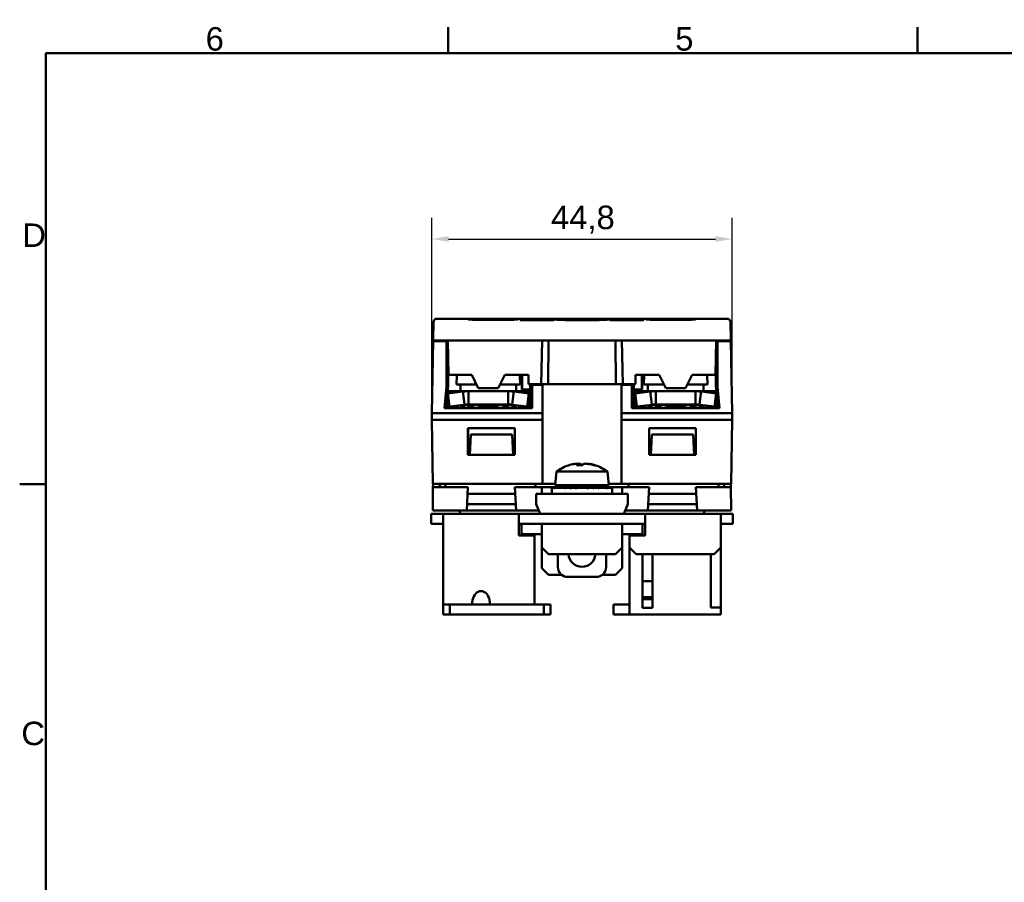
# Model space of a CAD drawing. Header units: millimetres. Extents: x 0 to 420, y 0 to 297.
# Tile 8 of 14: x 6 to 153, y 163 to 292. Entities that reach past the tile are written whole.
import ezdxf

# ---------------------------------------------------------------- set-up
doc = ezdxf.new("R2010")
doc.units = ezdxf.units.MM
for name, color, linetype, lineweight in [('Arêtes visibles(celduc)', 7, 'Continuous', 50), ('Cadre_0', 7, 'Continuous', 50), ('Cadre_2', 7, 'Continuous', 50), ('Cotes(celduc)', 7, 'Continuous', 25)]:
    doc.layers.add(name, color=color, linetype=linetype, lineweight=lineweight)
doc.styles.add('Cadre_1', font='arial.ttf')
doc.styles.add('Courant-CELDUC', font='arial.ttf')
doc.dimstyles.new('Celduc', dxfattribs={"dimtxt": 3.5, "dimasz": 2.5, "dimexe": 3.175, "dimexo": 0, "dimgap": 0.762, "dimtad": 1, "dimrnd": 1e-08, "dimtxsty": 'Courant-CELDUC', "dimcen": 0.09, "dimdle": 10, "dimclrd": 7, "dimclre": 7, "dimclrt": 7, "dimazin": 2, "dimtfac": 0.714286, "dimtdec": 3, "dimtmove": 0, "dimatfit": 3, "dimfxl": 1, "dimtolj": 1, "dimlwd": 25, "dimlwe": 25, "dimarcsym": 0})

# ---------------------------------------------------------------- blocks, each defined once
blk = doc.blocks.new('Cadres Cadre par défaut')
at = {"layer": 'Cadre_0'}
for p, q in [((70, 287), (70, 290.9)), ((140, 287), (140, 290.9)), ((10, 222.75), (6.1, 222.75))]:
    blk.add_line(p, q, dxfattribs=at)
at = {"layer": 'Cadre_0', "flags": 128}
blk.add_lwpolyline([(10, 10), (10, 287), (410, 287), (410, 10), (10, 10)], dxfattribs=at)
at = {"layer": 'Cadre_2', "char_height": 3.5, "attachment_point": 7, "style": 'Cadre_1'}
for s, insert in [('6', (33.83, 287.34)), ('5', (103.85, 287.34)), ('D', (6.48, 258.13)), ('C', (6.34, 183.82))]:
    blk.add_mtext(s, dxfattribs=dict(at, insert=insert))
blk = doc.blocks.new('*D4')
at = {"layer": 'Cotes(celduc)', "color": 7, "linetype": 'Continuous', "lineweight": 25, "transparency": 16777216}
for p, q in [((67.55, 232.34), (67.55, 262.49)), ((112.35, 232.34), (112.35, 262.49)), ((70.05, 259.31), (109.85, 259.31))]:
    blk.add_line(p, q, dxfattribs=at)
at = {"layer": 'Cotes(celduc)', "color": 7, "linetype": 'Continuous', "transparency": 16777216}
for points in [[(70.05, 259.73), (70.05, 258.9), (67.55, 259.31)], [(109.85, 259.73), (109.85, 258.9), (112.35, 259.31)]]:
    blk.add_solid(points, dxfattribs=at)
at = {"layer": 'Defpoints', "color": 0, "linetype": 'Continuous', "transparency": 16777216}
for p in [(112.35, 259.31), (67.55, 232.34), (112.35, 232.34)]:
    blk.add_point(p, dxfattribs=at)
at = {"layer": 'Cotes(celduc)', "color": 7, "linetype": 'Continuous', "lineweight": 25, "transparency": 16777216, "insert": (85.33, 264.28), "char_height": 3.5, "attachment_point": 1, "style": 'Courant-CELDUC'}
blk.add_mtext('\\A1;44,8', dxfattribs=at)

msp = doc.modelspace()

# ---------------------------------------------------------------- linework, layer by layer
at = {"layer": 'Arêtes visibles(celduc)'}
for p, q in [((67.798, 246.941), (67.754, 244.433)), ((111.61, 247.432), (68.298, 247.432)), ((81.704, 247.317), (81.704, 247.413)), ((82.278, 247.261), (84.278, 247.261)), ((84.278, 247.208), (82.278, 247.208)), ((82.704, 247.43), (97.204, 247.43)), ((86.308, 247.299), (82.704, 247.299)), ((86.309, 247.269), (86.308, 247.299)), ((92.089, 247.23), (87.818, 247.23)), ((93.6, 247.299), (93.599, 247.269)), ((97.204, 247.299), (93.6, 247.299)), ((95.63, 247.261), (97.63, 247.261)), ((97.63, 247.208), (95.63, 247.208)), ((98.204, 247.413), (98.204, 247.317)), ((112.154, 244.433), (112.11, 246.941)), ((67.571, 233.339), (67.759, 244.068)), ((67.754, 244.433), (67.754, 244.19)), ((67.759, 244.068), (67.761, 244.189)), ((67.759, 244.068), (69.741, 244.068)), ((68.254, 244.182), (69.954, 244.182)), ((69.741, 244.068), (69.855, 244.182)), ((69.741, 244.068), (69.741, 237.265)), ((69.954, 244.182), (70.043, 239.083)), ((69.954, 244.182), (84.001, 244.182)), ((83.873, 237.684), (84.001, 244.182)), ((84.001, 244.182), (95.907, 244.182)), ((84.954, 244.182), (84.924, 237.694)), ((94.954, 244.182), (94.984, 237.694)), ((95.907, 244.182), (109.954, 244.182)), ((95.907, 244.182), (96.035, 237.684)), ((109.954, 244.182), (109.865, 239.083)), ((109.954, 244.182), (111.654, 244.182)), ((110.053, 244.182), (110.166, 244.068)), ((110.166, 244.068), (112.149, 244.068)), ((110.166, 237.265), (110.166, 244.068)), ((112.147, 244.189), (112.149, 244.068)), ((112.149, 244.068), (112.336, 233.339)), ((112.154, 244.19), (112.154, 244.433)), ((70.011, 240.912), (70.01, 237.534)), ((109.898, 237.534), (109.897, 240.912)), ((70.043, 239.083), (73.519, 239.083)), ((71.281, 238.992), (71.234, 237.639)), ((73.519, 239.083), (74.494, 237.084)), ((77.473, 237.084), (78.449, 239.083)), ((78.449, 239.083), (81.959, 239.083)), ((80.687, 238.992), (80.734, 237.639)), ((81.003, 236.871), (81.004, 239.083)), ((81.02, 236.887), (81.02, 239.083)), ((81.959, 239.083), (81.984, 237.684)), ((97.924, 237.684), (97.948, 239.083)), ((97.948, 239.083), (101.459, 239.083)), ((98.888, 239.083), (98.888, 236.887)), ((98.904, 239.083), (98.904, 236.871)), ((99.221, 238.992), (99.174, 237.639)), ((101.459, 239.083), (102.434, 237.084)), ((105.413, 237.084), (106.389, 239.083)), ((106.389, 239.083), (109.865, 239.083)), ((108.627, 238.992), (108.674, 237.639)), ((69.466, 234.121), (69.741, 237.265)), ((70.01, 237.534), (69.734, 234.389)), ((69.741, 237.265), (70.01, 237.534)), ((69.965, 236.302), (69.948, 236.578)), ((72.198, 236.578), (69.965, 236.302)), ((70.084, 236.639), (73.045, 236.639)), ((71.234, 237.639), (74.224, 237.639)), ((71.834, 237.639), (71.834, 236.639)), ((72.336, 235.475), (72.198, 236.578)), ((73.045, 236.639), (73.045, 235.519)), ((78.923, 236.639), (73.045, 236.639)), ((74.494, 237.084), (77.473, 237.084)), ((77.744, 237.639), (80.734, 237.639)), ((78.923, 236.639), (81.884, 236.639)), ((78.923, 235.519), (78.923, 236.639)), ((79.769, 236.578), (79.632, 235.475)), ((82.003, 236.302), (79.769, 236.578)), ((80.134, 237.293), (80.134, 236.639)), ((81.02, 236.887), (81.003, 236.871)), ((82.233, 236.871), (81.003, 236.871)), ((82.217, 236.887), (81.02, 236.887)), ((81.984, 237.684), (83.873, 237.684)), ((82.02, 236.578), (82.003, 236.302)), ((82.217, 237.684), (82.217, 236.887)), ((82.233, 236.871), (82.217, 236.887)), ((82.234, 234.389), (82.233, 236.871)), ((82.458, 237.612), (82.457, 237.684)), ((82.501, 237.568), (82.458, 237.612)), ((82.458, 237.612), (84.097, 237.612)), ((82.501, 234.121), (82.501, 237.568)), ((82.501, 237.568), (84.053, 237.568)), ((84.924, 237.694), (83.873, 237.684)), ((84.097, 237.612), (84.053, 237.568)), ((84.053, 237.568), (84.053, 233.339)), ((84.098, 237.686), (84.097, 237.612)), ((94.984, 237.694), (84.924, 237.694)), ((96.035, 237.684), (94.984, 237.694)), ((95.811, 237.612), (95.81, 237.686)), ((95.854, 237.568), (95.811, 237.612)), ((95.811, 237.612), (97.45, 237.612)), ((95.854, 237.568), (97.406, 237.568)), ((95.854, 233.339), (95.854, 237.568)), ((96.035, 237.684), (97.924, 237.684)), ((97.45, 237.612), (97.406, 237.568)), ((97.406, 237.568), (97.406, 234.121)), ((97.451, 237.684), (97.45, 237.612)), ((97.675, 236.871), (97.674, 234.389)), ((97.675, 236.871), (97.691, 236.887)), ((98.904, 236.871), (97.675, 236.871)), ((97.691, 236.887), (97.691, 237.684)), ((98.888, 236.887), (97.691, 236.887)), ((97.905, 236.302), (97.888, 236.578)), ((100.138, 236.578), (97.905, 236.302)), ((98.024, 236.639), (100.985, 236.639)), ((98.904, 236.871), (98.888, 236.887)), ((99.174, 237.639), (102.164, 237.639)), ((99.774, 237.639), (99.774, 236.639)), ((100.276, 235.475), (100.138, 236.578)), ((100.985, 236.639), (100.985, 235.519)), ((106.863, 236.639), (100.985, 236.639)), ((102.434, 237.084), (105.413, 237.084)), ((105.684, 237.639), (108.674, 237.639)), ((106.863, 236.639), (109.824, 236.639)), ((106.863, 235.519), (106.863, 236.639)), ((107.709, 236.578), (107.572, 235.475)), ((109.943, 236.302), (107.709, 236.578)), ((108.074, 237.293), (108.074, 236.639)), ((110.174, 234.389), (109.898, 237.534)), ((110.166, 237.265), (109.898, 237.534)), ((109.96, 236.578), (109.943, 236.302)), ((110.166, 237.265), (110.441, 234.121)), ((70.211, 234.332), (69.965, 236.302)), ((70.084, 234.639), (70.084, 235.35)), ((72.444, 234.609), (72.336, 235.475)), ((73.045, 235.519), (73.045, 234.639)), ((78.923, 234.639), (78.923, 235.519)), ((79.632, 235.475), (79.524, 234.609)), ((81.757, 234.332), (82.003, 236.302)), ((81.884, 235.35), (81.884, 234.639)), ((98.151, 234.332), (97.905, 236.302)), ((98.024, 234.639), (98.024, 235.35)), ((100.384, 234.609), (100.276, 235.475)), ((100.985, 235.519), (100.985, 234.639)), ((106.863, 234.639), (106.863, 235.519)), ((107.572, 235.475), (107.464, 234.609)), ((109.697, 234.332), (109.943, 236.302)), ((109.824, 235.35), (109.824, 234.639)), ((69.466, 234.121), (69.734, 234.389)), ((69.466, 234.121), (82.501, 234.121)), ((69.734, 234.389), (70.204, 234.389)), ((69.758, 234.157), (69.762, 234.374)), ((82.21, 234.157), (69.758, 234.157)), ((69.762, 234.374), (70.206, 234.374)), ((72.444, 234.609), (70.211, 234.332)), ((70.484, 234.339), (70.484, 234.157)), ((71.184, 234.339), (70.484, 234.339)), ((71.184, 234.157), (71.184, 234.339)), ((78.923, 234.639), (73.045, 234.639)), ((81.757, 234.332), (79.524, 234.609)), ((80.784, 234.339), (80.784, 234.157)), ((81.484, 234.339), (80.784, 234.339)), ((81.484, 234.157), (81.484, 234.339)), ((81.762, 234.374), (82.206, 234.374)), ((81.764, 234.389), (82.234, 234.389)), ((82.206, 234.374), (82.21, 234.157)), ((82.501, 234.121), (82.234, 234.389)), ((97.406, 234.121), (97.674, 234.389)), ((97.406, 234.121), (110.441, 234.121)), ((97.674, 234.389), (98.144, 234.389)), ((97.698, 234.157), (97.702, 234.374)), ((110.15, 234.157), (97.698, 234.157)), ((97.702, 234.374), (98.146, 234.374)), ((100.384, 234.609), (98.151, 234.332)), ((98.424, 234.339), (98.424, 234.157)), ((99.124, 234.339), (98.424, 234.339)), ((99.124, 234.157), (99.124, 234.339)), ((106.863, 234.639), (100.985, 234.639)), ((109.697, 234.332), (107.464, 234.609)), ((108.724, 234.339), (108.724, 234.157)), ((109.424, 234.339), (108.724, 234.339)), ((109.424, 234.157), (109.424, 234.339)), ((109.702, 234.374), (110.146, 234.374)), ((109.704, 234.389), (110.174, 234.389)), ((110.146, 234.374), (110.15, 234.157)), ((110.441, 234.121), (110.174, 234.389)), ((67.571, 233.339), (67.554, 232.339)), ((84.071, 232.339), (67.554, 232.339)), ((67.554, 232.339), (67.72, 222.839)), ((84.053, 233.339), (67.571, 233.339)), ((84.071, 232.339), (84.053, 233.339)), ((84.071, 232.339), (84.071, 222.839)), ((95.854, 233.339), (95.837, 232.339)), ((112.354, 232.339), (95.837, 232.339)), ((95.837, 232.339), (95.837, 222.839)), ((112.336, 233.339), (95.854, 233.339)), ((112.354, 232.339), (112.188, 222.839)), ((112.354, 232.339), (112.336, 233.339)), ((72.954, 227.139), (72.954, 231.139)), ((72.954, 231.139), (79.954, 231.139)), ((72.954, 231.139), (72.971, 231.122)), ((72.971, 231.122), (72.97, 227.155)), ((79.937, 231.122), (72.971, 231.122)), ((79.954, 231.139), (79.937, 231.122)), ((79.938, 227.155), (79.937, 231.122)), ((79.954, 231.139), (79.954, 227.139)), ((99.954, 227.139), (99.954, 231.139)), ((99.954, 231.139), (106.954, 231.139)), ((99.954, 231.139), (99.971, 231.122)), ((99.971, 231.122), (99.97, 227.155)), ((106.937, 231.122), (99.971, 231.122)), ((106.954, 231.139), (106.937, 231.122)), ((106.938, 227.155), (106.937, 231.122)), ((106.954, 231.139), (106.954, 227.139)), ((73.204, 227.139), (73.364, 230.191)), ((79.544, 230.191), (73.364, 230.191)), ((79.704, 227.139), (79.544, 230.191)), ((100.204, 227.139), (100.364, 230.191)), ((106.544, 230.191), (100.364, 230.191)), ((106.704, 227.139), (106.544, 230.191)), ((72.954, 227.139), (72.97, 227.155)), ((73.204, 227.139), (72.954, 227.139)), ((72.97, 227.155), (73.205, 227.155)), ((73.204, 227.139), (79.704, 227.139)), ((79.703, 227.155), (79.938, 227.155)), ((79.954, 227.139), (79.704, 227.139)), ((79.954, 227.139), (79.938, 227.155)), ((99.954, 227.139), (99.97, 227.155)), ((100.204, 227.139), (99.954, 227.139)), ((99.97, 227.155), (100.205, 227.155)), ((106.704, 227.139), (100.204, 227.139)), ((106.703, 227.155), (106.938, 227.155)), ((106.954, 227.139), (106.704, 227.139)), ((106.954, 227.139), (106.938, 227.155)), ((89.313, 225.581), (89.313, 225.8)), ((86.129, 224.643), (85.954, 222.643)), ((86.129, 224.643), (93.779, 224.643)), ((93.779, 224.643), (93.954, 222.643)), ((67.704, 218.839), (67.734, 222.339)), ((67.72, 222.839), (84.071, 222.839)), ((67.734, 222.339), (67.739, 222.839)), ((72.952, 222.339), (67.734, 222.339)), ((68.768, 222.839), (68.764, 222.339)), ((69.586, 222.339), (69.586, 222.839)), ((72.769, 218.839), (72.952, 222.339)), ((83.945, 222.339), (79.955, 222.339)), ((79.955, 222.339), (80.139, 218.839)), ((83.024, 222.339), (83.024, 222.839)), ((83.954, 221.339), (83.945, 222.339)), ((83.945, 222.339), (86.244, 222.339)), ((84.071, 222.839), (84.155, 222.839)), ((85.971, 222.839), (84.155, 222.839)), ((86.454, 222.375), (85.454, 222.202)), ((85.532, 222.202), (85.454, 222.202)), ((85.454, 222.202), (85.454, 221.339)), ((85.532, 222.202), (86.514, 222.375)), ((85.532, 222.134), (85.532, 222.202)), ((85.539, 222.136), (85.532, 222.134)), ((85.532, 222.134), (85.539, 222.134)), ((86.52, 222.375), (85.539, 222.202)), ((85.539, 222.202), (85.539, 222.134)), ((85.779, 222.202), (85.539, 222.202)), ((85.779, 222.202), (86.707, 222.375)), ((85.779, 222.134), (85.779, 222.202)), ((85.794, 222.138), (85.779, 222.134)), ((85.779, 222.134), (85.794, 222.134)), ((86.718, 222.375), (85.794, 222.202)), ((85.794, 222.202), (85.794, 222.134)), ((86.187, 222.202), (85.794, 222.202)), ((85.954, 222.643), (93.954, 222.643)), ((86.187, 222.202), (87.024, 222.375)), ((86.187, 222.134), (86.187, 222.202)), ((86.209, 222.14), (86.187, 222.134)), ((86.187, 222.134), (86.209, 222.134)), ((87.041, 222.375), (86.209, 222.202)), ((86.209, 222.202), (86.209, 222.134)), ((86.74, 222.202), (86.209, 222.202)), ((87.496, 222.643), (86.454, 222.462)), ((86.454, 222.462), (86.514, 222.462)), ((86.454, 222.375), (86.454, 222.462)), ((86.454, 222.375), (86.514, 222.375)), ((86.514, 222.462), (87.538, 222.643)), ((86.514, 222.375), (86.514, 222.462)), ((87.542, 222.643), (86.52, 222.462)), ((86.52, 222.462), (86.52, 222.375)), ((86.52, 222.462), (86.707, 222.462)), ((86.52, 222.375), (86.707, 222.375)), ((86.718, 222.376), (86.705, 222.373)), ((86.707, 222.462), (87.673, 222.643)), ((86.707, 222.375), (86.707, 222.462)), ((87.682, 222.643), (86.718, 222.462)), ((86.718, 222.462), (86.718, 222.375)), ((86.718, 222.462), (87.024, 222.462)), ((86.718, 222.375), (87.024, 222.375)), ((86.74, 222.202), (87.454, 222.375)), ((86.74, 222.134), (86.74, 222.202)), ((86.767, 222.143), (86.74, 222.134)), ((86.74, 222.134), (86.767, 222.134)), ((87.475, 222.375), (86.767, 222.202)), ((86.767, 222.202), (86.767, 222.134)), ((87.416, 222.202), (86.767, 222.202)), ((87.041, 222.378), (87.005, 222.368)), ((87.024, 222.462), (87.896, 222.643)), ((87.024, 222.375), (87.024, 222.462)), ((87.908, 222.643), (87.041, 222.462)), ((87.041, 222.462), (87.041, 222.375)), ((87.041, 222.462), (87.454, 222.462)), ((87.041, 222.375), (87.454, 222.375)), ((87.416, 222.202), (87.98, 222.375)), ((87.416, 222.134), (87.416, 222.202)), ((87.448, 222.148), (87.416, 222.134)), ((87.416, 222.134), (87.448, 222.134)), ((87.475, 222.381), (87.418, 222.361)), ((88.005, 222.375), (87.448, 222.202)), ((87.448, 222.202), (87.448, 222.134)), ((88.19, 222.202), (87.448, 222.202)), ((87.454, 222.462), (88.198, 222.643)), ((87.454, 222.375), (87.454, 222.462)), ((88.213, 222.643), (87.475, 222.462)), ((87.475, 222.462), (87.475, 222.375)), ((87.475, 222.462), (87.98, 222.462)), ((87.475, 222.375), (87.98, 222.375)), ((87.538, 222.643), (87.539, 222.643)), ((87.673, 222.643), (87.675, 222.642)), ((87.896, 222.643), (87.899, 222.641)), ((88.005, 222.384), (87.928, 222.351)), ((87.98, 222.462), (88.567, 222.643)), ((87.98, 222.375), (87.98, 222.462)), ((88.585, 222.643), (88.005, 222.462)), ((88.005, 222.462), (88.005, 222.375)), ((88.005, 222.462), (88.582, 222.462)), ((88.005, 222.375), (88.582, 222.375)), ((88.19, 222.202), (88.582, 222.375)), ((88.19, 222.134), (88.19, 222.202)), ((88.226, 222.156), (88.19, 222.134)), ((88.19, 222.134), (88.226, 222.134)), ((88.198, 222.643), (88.201, 222.64)), ((88.61, 222.375), (88.226, 222.202)), ((88.226, 222.202), (88.226, 222.134)), ((89.031, 222.202), (88.226, 222.202)), ((88.61, 222.391), (88.514, 222.332)), ((88.567, 222.643), (88.571, 222.639)), ((88.582, 222.462), (88.99, 222.643)), ((88.582, 222.375), (88.582, 222.462)), ((89.01, 222.643), (88.61, 222.462)), ((88.61, 222.462), (88.61, 222.375)), ((88.61, 222.462), (89.236, 222.462)), ((88.61, 222.375), (89.236, 222.375)), ((88.99, 222.643), (88.994, 222.636)), ((89.031, 222.202), (89.236, 222.375)), ((89.031, 222.134), (89.031, 222.202)), ((89.07, 222.179), (89.031, 222.134)), ((89.031, 222.134), (89.07, 222.134)), ((89.266, 222.375), (89.07, 222.202)), ((89.908, 222.202), (89.07, 222.202)), ((89.07, 222.202), (89.07, 222.134)), ((89.266, 222.408), (89.15, 222.273)), ((89.236, 222.462), (89.45, 222.643)), ((89.236, 222.375), (89.236, 222.462)), ((89.471, 222.643), (89.266, 222.462)), ((89.266, 222.462), (89.266, 222.375)), ((89.266, 222.462), (89.918, 222.462)), ((89.266, 222.375), (89.918, 222.375)), ((89.45, 222.643), (89.454, 222.628)), ((89.929, 222.628), (89.908, 222.134)), ((89.908, 222.202), (89.918, 222.375)), ((89.908, 222.134), (89.908, 222.202)), ((89.908, 222.134), (89.947, 222.134)), ((89.918, 222.462), (89.929, 222.643)), ((89.918, 222.375), (89.918, 222.462)), ((89.929, 222.643), (89.929, 222.628)), ((89.95, 222.628), (89.929, 222.628)), ((89.949, 222.375), (89.947, 222.202)), ((89.947, 222.202), (89.947, 222.134)), ((90.787, 222.202), (89.947, 222.202)), ((89.95, 222.643), (89.949, 222.462)), ((89.949, 222.462), (89.949, 222.375)), ((89.949, 222.462), (90.602, 222.462)), ((89.949, 222.375), (90.602, 222.375)), ((90.602, 222.462), (90.409, 222.643)), ((90.426, 222.628), (90.425, 222.628)), ((90.426, 222.628), (90.43, 222.643)), ((90.426, 222.628), (90.427, 222.626)), ((90.43, 222.643), (90.632, 222.462)), ((90.602, 222.375), (90.602, 222.462)), ((90.602, 222.41), (90.72, 222.265)), ((90.787, 222.202), (90.602, 222.375)), ((90.632, 222.462), (90.632, 222.375)), ((90.632, 222.462), (91.26, 222.462)), ((90.632, 222.375), (90.825, 222.202)), ((90.632, 222.375), (91.26, 222.375)), ((90.787, 222.134), (90.787, 222.202)), ((90.787, 222.182), (90.825, 222.134)), ((90.787, 222.134), (90.825, 222.134)), ((90.825, 222.202), (90.825, 222.134)), ((91.634, 222.202), (90.825, 222.202)), ((91.26, 222.462), (90.871, 222.643)), ((90.887, 222.636), (90.891, 222.643)), ((90.891, 222.643), (91.289, 222.462)), ((91.26, 222.375), (91.26, 222.462)), ((91.26, 222.391), (91.357, 222.33)), ((91.634, 222.202), (91.26, 222.375)), ((91.289, 222.462), (91.289, 222.375)), ((91.289, 222.462), (91.869, 222.462)), ((91.289, 222.375), (91.67, 222.202)), ((91.289, 222.375), (91.869, 222.375)), ((91.869, 222.462), (91.299, 222.643)), ((91.313, 222.639), (91.317, 222.643)), ((91.317, 222.643), (91.894, 222.462)), ((91.634, 222.134), (91.634, 222.202)), ((91.634, 222.157), (91.67, 222.134)), ((91.634, 222.134), (91.67, 222.134)), ((91.67, 222.202), (91.67, 222.134)), ((92.416, 222.202), (91.67, 222.202)), ((92.403, 222.462), (91.674, 222.643)), ((91.686, 222.64), (91.69, 222.643)), ((91.69, 222.643), (92.425, 222.462)), ((91.869, 222.375), (91.869, 222.462)), ((91.869, 222.384), (91.947, 222.35)), ((92.416, 222.202), (91.869, 222.375)), ((91.894, 222.462), (91.894, 222.375)), ((91.894, 222.462), (92.403, 222.462)), ((91.894, 222.375), (92.448, 222.202)), ((91.894, 222.375), (92.403, 222.375)), ((92.844, 222.462), (91.984, 222.643)), ((91.993, 222.641), (91.996, 222.643)), ((91.996, 222.643), (92.861, 222.462)), ((93.174, 222.462), (92.215, 222.643)), ((92.222, 222.642), (92.224, 222.643)), ((92.224, 222.643), (93.186, 222.462)), ((93.38, 222.462), (92.36, 222.643)), ((92.363, 222.643), (92.364, 222.643)), ((92.364, 222.643), (93.386, 222.462)), ((92.403, 222.375), (92.403, 222.462)), ((92.403, 222.381), (92.462, 222.361)), ((93.103, 222.202), (92.403, 222.375)), ((92.412, 222.643), (93.454, 222.462)), ((92.412, 222.643), (92.412, 222.643)), ((93.454, 222.462), (92.412, 222.643)), ((92.412, 222.643), (93.454, 222.462)), ((92.416, 222.134), (92.416, 222.202)), ((92.416, 222.148), (92.448, 222.134)), ((92.416, 222.134), (92.448, 222.134)), ((92.425, 222.462), (92.425, 222.375)), ((92.425, 222.462), (92.844, 222.462)), ((92.425, 222.375), (93.131, 222.202)), ((92.425, 222.375), (92.844, 222.375)), ((92.448, 222.202), (92.448, 222.134)), ((93.103, 222.202), (92.448, 222.202)), ((92.844, 222.375), (92.844, 222.462)), ((92.844, 222.378), (92.881, 222.368)), ((93.67, 222.202), (92.844, 222.375)), ((92.861, 222.462), (92.861, 222.375)), ((92.861, 222.462), (93.174, 222.462)), ((92.861, 222.375), (93.692, 222.202)), ((92.861, 222.375), (93.174, 222.375)), ((93.103, 222.134), (93.103, 222.202)), ((93.103, 222.144), (93.131, 222.134)), ((93.103, 222.134), (93.131, 222.134)), ((93.131, 222.202), (93.131, 222.134)), ((93.67, 222.202), (93.131, 222.202)), ((93.174, 222.375), (93.174, 222.462)), ((93.174, 222.376), (93.188, 222.373)), ((94.094, 222.202), (93.174, 222.375)), ((93.186, 222.462), (93.186, 222.375)), ((93.186, 222.462), (93.38, 222.462)), ((93.186, 222.375), (94.109, 222.202)), ((93.186, 222.375), (93.38, 222.375)), ((93.38, 222.375), (93.38, 222.462)), ((94.358, 222.202), (93.38, 222.375)), ((93.386, 222.462), (93.386, 222.375)), ((93.386, 222.462), (93.454, 222.462)), ((93.386, 222.375), (94.366, 222.202)), ((93.386, 222.375), (93.454, 222.375)), ((93.454, 222.462), (93.454, 222.375)), ((93.454, 222.375), (93.454, 222.462)), ((93.454, 222.375), (93.454, 222.462)), ((93.454, 222.375), (94.454, 222.202)), ((94.454, 222.202), (93.454, 222.375)), ((93.454, 222.375), (94.454, 222.202)), ((93.664, 222.339), (95.963, 222.339)), ((93.67, 222.134), (93.67, 222.202)), ((93.67, 222.141), (93.692, 222.134)), ((93.67, 222.134), (93.692, 222.134)), ((93.692, 222.202), (93.692, 222.134)), ((94.094, 222.202), (93.692, 222.202)), ((95.753, 222.839), (93.937, 222.839)), ((94.094, 222.134), (94.094, 222.202)), ((94.094, 222.138), (94.109, 222.134)), ((94.094, 222.134), (94.109, 222.134)), ((94.109, 222.202), (94.109, 222.134)), ((94.358, 222.202), (94.109, 222.202)), ((94.358, 222.134), (94.358, 222.202)), ((94.358, 222.136), (94.366, 222.134)), ((94.358, 222.134), (94.366, 222.134)), ((94.366, 222.202), (94.366, 222.134)), ((94.454, 222.202), (94.366, 222.202)), ((94.454, 222.202), (94.454, 222.134)), ((94.454, 222.134), (94.454, 222.202)), ((94.454, 222.202), (94.454, 221.339)), ((94.454, 222.134), (94.454, 222.134)), ((94.454, 222.134), (94.454, 222.134)), ((95.753, 222.839), (95.837, 222.839)), ((95.837, 222.839), (112.188, 222.839)), ((95.963, 222.339), (95.954, 221.339)), ((99.952, 222.339), (95.963, 222.339)), ((96.884, 222.339), (96.884, 222.839)), ((99.769, 218.839), (99.952, 222.339)), ((112.173, 222.339), (106.955, 222.339)), ((106.955, 222.339), (107.139, 218.839)), ((110.321, 222.339), (110.321, 222.839)), ((111.144, 222.339), (111.14, 222.839)), ((112.169, 222.839), (112.173, 222.339)), ((112.204, 218.839), (112.173, 222.339)), ((80.008, 221.339), (72.9, 221.339)), ((83.104, 221.339), (83.104, 219.769)), ((83.104, 221.339), (96.804, 221.339)), ((96.804, 221.339), (96.804, 219.769)), ((107.008, 221.339), (99.9, 221.339)), ((72.769, 218.839), (67.704, 218.839)), ((71.624, 218.839), (71.836, 218.339)), ((80.139, 218.839), (72.769, 218.839)), ((80.09, 219.769), (72.818, 219.769)), ((83.499, 218.839), (80.139, 218.839)), ((83.711, 218.339), (83.104, 219.769)), ((96.804, 219.769), (96.197, 218.339)), ((99.769, 218.839), (96.409, 218.839)), ((107.139, 218.839), (99.769, 218.839)), ((107.09, 219.769), (99.818, 219.769)), ((112.204, 218.839), (107.139, 218.839)), ((108.284, 218.839), (108.072, 218.339)), ((67.454, 218.339), (68.954, 218.339)), ((67.454, 218.339), (67.454, 216.839)), ((68.954, 218.339), (69.254, 218.339)), ((69.254, 218.339), (73.948, 218.339)), ((69.254, 216.839), (69.254, 218.339)), ((74.128, 218.339), (73.948, 218.339)), ((74.904, 218.339), (74.128, 218.339)), ((75.68, 218.339), (74.904, 218.339)), ((74.904, 218.339), (74.904, 218.339)), ((75.86, 218.339), (75.68, 218.339)), ((75.86, 218.339), (80.554, 218.339)), ((80.554, 218.339), (99.354, 218.339)), ((80.554, 216.839), (80.554, 218.339)), ((99.354, 218.339), (110.654, 218.339)), ((99.354, 216.839), (99.354, 218.339)), ((110.654, 218.339), (110.954, 218.339)), ((110.654, 216.839), (110.654, 218.339)), ((110.954, 218.339), (112.454, 218.339)), ((112.454, 216.839), (112.454, 218.339)), ((68.954, 216.839), (67.454, 216.839)), ((69.254, 216.839), (68.954, 216.839)), ((69.254, 216.839), (69.254, 204.84)), ((69.254, 216.076), (69.254, 216.839)), ((69.254, 216.076), (69.254, 212.673)), ((80.954, 216.839), (80.554, 216.839)), ((80.554, 215.139), (80.554, 216.839)), ((80.954, 216.839), (83.954, 216.839)), ((80.954, 216.839), (80.954, 215.339)), ((83.954, 214.839), (83.954, 216.839)), ((83.954, 216.839), (95.954, 216.839)), ((95.954, 214.839), (95.954, 216.839)), ((98.954, 216.839), (95.954, 216.839)), ((99.354, 216.839), (98.954, 216.839)), ((98.954, 216.839), (98.954, 215.339)), ((99.354, 216.839), (99.354, 215.139)), ((110.954, 216.839), (110.654, 216.839)), ((110.654, 213.339), (110.654, 216.839)), ((110.654, 216.839), (110.654, 216.076)), ((110.654, 212.673), (110.654, 216.076)), ((112.454, 216.839), (110.954, 216.839)), ((82.854, 215.139), (80.554, 215.139)), ((83.954, 215.339), (80.954, 215.339)), ((82.854, 204.84), (82.854, 215.139)), ((83.954, 214.839), (83.954, 213.339)), ((95.954, 215.339), (98.954, 215.339)), ((95.954, 213.339), (95.954, 214.839)), ((97.054, 215.139), (97.054, 213.339)), ((99.354, 215.139), (97.054, 215.139)), ((83.954, 210.239), (83.954, 213.339)), ((84.954, 212.339), (83.954, 213.339)), ((95.954, 213.339), (94.954, 212.339)), ((95.954, 213.339), (95.954, 210.239)), ((97.054, 204.84), (97.054, 213.339)), ((98.054, 212.339), (97.054, 213.339)), ((110.654, 213.339), (109.654, 212.339)), ((69.254, 204.376), (69.254, 212.673)), ((84.954, 212.339), (94.954, 212.339)), ((86.354, 210.439), (86.354, 212.339)), ((93.554, 212.339), (93.554, 210.439)), ((98.054, 212.339), (109.654, 212.339)), ((98.954, 209.839), (98.954, 212.339)), ((100.454, 212.339), (100.454, 209.839)), ((109.154, 204.376), (109.154, 212.339)), ((110.654, 212.673), (110.654, 204.376)), ((84.954, 209.239), (83.954, 210.239)), ((95.954, 210.239), (94.954, 209.239)), ((86.954, 209.239), (84.954, 209.239)), ((92.054, 208.939), (87.854, 208.939)), ((94.954, 209.239), (92.954, 209.239)), ((98.954, 208.339), (98.954, 209.839)), ((100.454, 209.839), (100.454, 208.339)), ((98.954, 208.339), (100.454, 208.339)), ((98.954, 207.569), (98.954, 208.339)), ((98.954, 205.931), (98.954, 207.569)), ((100.454, 208.339), (100.454, 207.569)), ((100.454, 207.569), (100.454, 205.931)), ((74.904, 206.839), (74.904, 206.839)), ((98.954, 205.657), (98.954, 205.931)), ((98.954, 205.931), (100.454, 205.931)), ((98.954, 204.339), (98.954, 205.657)), ((98.954, 205.657), (100.454, 205.657)), ((100.454, 205.931), (100.454, 205.657)), ((100.454, 205.657), (100.454, 204.339)), ((69.254, 204.84), (69.254, 204.839)), ((70.254, 204.839), (69.254, 204.839)), ((69.254, 204.839), (69.254, 203.339)), ((69.254, 204.376), (69.254, 204.376)), ((70.254, 203.339), (70.254, 204.839)), ((84.254, 204.839), (70.254, 204.839)), ((73.525, 204.84), (73.645, 205.473)), ((73.525, 204.839), (73.525, 204.84)), ((76.163, 205.473), (76.283, 204.84)), ((76.283, 204.84), (76.283, 204.839)), ((82.854, 204.84), (82.854, 204.839)), ((85.254, 204.839), (84.254, 204.839)), ((84.254, 204.839), (84.254, 203.339)), ((85.254, 203.339), (85.254, 204.839)), ((97.054, 204.839), (94.654, 204.839)), ((94.654, 204.839), (94.654, 203.339)), ((97.054, 203.339), (97.054, 204.84)), ((98.954, 204.339), (100.454, 204.339)), ((110.654, 204.376), (109.154, 204.376)), ((110.654, 203.339), (110.654, 204.376)), ((69.254, 203.339), (70.254, 203.339)), ((70.254, 203.339), (84.254, 203.339)), ((84.254, 203.339), (85.254, 203.339)), ((94.654, 203.339), (97.054, 203.339)), ((104.048, 203.339), (97.054, 203.339)), ((104.048, 203.339), (104.228, 203.339)), ((104.228, 203.339), (105.004, 203.339)), ((105.004, 203.339), (105.004, 203.339)), ((105.004, 203.339), (105.78, 203.339)), ((105.78, 203.339), (105.96, 203.339)), ((110.654, 203.339), (105.96, 203.339))]:
    msp.add_line(p, q, dxfattribs=at)
for centre, radius, start, end in [((68.298, 246.932), 0.5, 90, 178.99954), ((111.61, 246.932), 0.5, 1.00046, 90), ((72.88, 238.936), 1.6, 174.71692, 178), ((79.088, 238.936), 1.6, 2, 5.28308), ((100.82, 238.936), 1.6, 174.71692, 178), ((107.028, 238.936), 1.6, 2, 5.28308), ((89.954, 219.416), 6.477, 108.06414, 126.19431), ((89.954, 219.416), 6.477, 53.80569, 71.93586), ((70.754, 216.839), 1.5, 179.99618, 180), ((81.154, 215.139), 1.7, 96.75633, 110.66732), ((98.754, 215.139), 1.7, 69.33268, 83.24367), ((109.154, 216.839), 1.5, 0, 0.00382), ((81.154, 215.139), 0.2, 90, 180), ((98.754, 215.139), 0.2, 0, 90), ((89.954, 212.439), 2, 182.86598, 357.13402), ((87.854, 210.439), 1.5, 180, 270), ((92.054, 210.439), 1.5, 270, 0)]:
    msp.add_arc(centre, radius, start, end, dxfattribs=at)
for centre in [(76.704, 247.318), (103.204, 247.318)]:
    msp.add_ellipse(centre, major_axis=(-3.7, 0), ratio=0.0174524, dxfattribs=at)
for centre, major_axis, ratio, start_param, end_param in [((82.278, 247.235), (-1.5, 0), 0.0174524, 4.712389, 7.8539816), ((82.704, 247.413), (-1, 0), 0.0174524, 4.712389, 6.2831853), ((82.704, 247.317), (-1, 0), 0.0174524, 0, 1.5707963), ((84.278, 247.235), (1.5, 0), 0.0174524, 4.712389, 7.8539816), ((89.954, 247.284), (3.75, 0), 0.0174524, 2.9059676, 6.5188103), ((95.63, 247.235), (-1.5, 0), 0.0174524, 4.712389, 7.8539816), ((97.204, 247.413), (1, 0), 0.0174524, 0, 1.5707963), ((97.204, 247.317), (1, 0), 0.0174524, 4.712389, 6.2831853), ((97.63, 247.235), (1.5, 0), 0.0174524, 4.712389, 7.8539816), ((68.254, 244.19), (0.5, 0), 0.0174524, 3.1415926, 4.7120843), ((111.654, 244.19), (0.5, 0), 0.0174524, 4.7126937, 6.2831854), ((75.984, 237.293), (0, 7.188), 0.5773503, 4.712389, 4.7606004), ((103.924, 237.293), (0, 7.188), 0.5773503, 4.712389, 4.7606004), ((89.866, 219.416), (0, 6.463), 0.9787456, 0.1783636, 0.3089606), ((91.119, 220.103), (-3.214, 5.453), 0.1776356, 6.2408913, 6.246843), ((89.533, 219.416), (0, 6.463), 0.205078, 0.1783636, 0.3089606), ((90.198, 220.103), (-5.964, 2.12), 0.8477754, 5.0414331, 5.1774033), ((89.533, 219.416), (0, 6.463), 0.205078, 5.9753053, 6.1048217), ((89.71, 220.103), (5.964, 2.12), 0.8477754, 1.2358005, 1.2388862), ((90.375, 219.416), (0, 6.463), 0.205078, 0.1783636, 0.3089606), ((89.866, 219.416), (0, 6.463), 0.9787456, 5.9742248, 6.1048217), ((90.042, 219.416), (0, 6.463), 0.9787456, 5.9753053, 6.1048217), ((88.789, 220.103), (3.214, 5.453), 0.1776356, 0.0392084, 0.1723125), ((74.904, 204.996), (0, 1.843), 0.7071068, 0, 1.3089969), ((74.904, 204.996), (0, 1.843), 0.7071068, 4.9741884, 6.2831853)]:
    msp.add_ellipse(centre, major_axis=major_axis, ratio=ratio, start_param=start_param, end_param=end_param, dxfattribs=at)
for points, knots in [([(70.084, 236.639), (70.061, 236.639), (70.038, 236.634), (69.992, 236.614), (69.97, 236.598), (69.948, 236.578)], [0, 0, 0, 0, 0.043019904, 0.043019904, 0.086039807, 0.086039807, 0.086039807, 0.086039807]), ([(72.198, 236.578), (72.339, 236.598), (72.48, 236.614), (72.762, 236.634), (72.904, 236.639), (73.045, 236.639)], [0, 0, 0, 0, 0.043019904, 0.043019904, 0.086039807, 0.086039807, 0.086039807, 0.086039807]), ([(78.923, 236.639), (79.064, 236.639), (79.206, 236.634), (79.488, 236.614), (79.629, 236.598), (79.769, 236.578)], [0, 0, 0, 0, 0.043019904, 0.043019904, 0.086039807, 0.086039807, 0.086039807, 0.086039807]), ([(82.02, 236.578), (81.998, 236.598), (81.975, 236.614), (81.93, 236.634), (81.907, 236.639), (81.884, 236.639)], [0, 0, 0, 0, 0.043019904, 0.043019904, 0.086039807, 0.086039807, 0.086039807, 0.086039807]), ([(98.024, 236.639), (98.001, 236.639), (97.978, 236.634), (97.932, 236.614), (97.91, 236.598), (97.888, 236.578)], [0, 0, 0, 0, 0.043019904, 0.043019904, 0.086039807, 0.086039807, 0.086039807, 0.086039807]), ([(100.138, 236.578), (100.279, 236.598), (100.42, 236.614), (100.702, 236.634), (100.844, 236.639), (100.985, 236.639)], [0, 0, 0, 0, 0.043019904, 0.043019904, 0.086039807, 0.086039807, 0.086039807, 0.086039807]), ([(106.863, 236.639), (107.004, 236.639), (107.146, 236.634), (107.428, 236.614), (107.569, 236.598), (107.709, 236.578)], [0, 0, 0, 0, 0.043019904, 0.043019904, 0.086039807, 0.086039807, 0.086039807, 0.086039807]), ([(109.96, 236.578), (109.938, 236.598), (109.915, 236.614), (109.87, 236.634), (109.847, 236.639), (109.824, 236.639)], [0, 0, 0, 0, 0.043019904, 0.043019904, 0.086039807, 0.086039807, 0.086039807, 0.086039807]), ([(70.175, 234.618), (70.163, 234.623), (70.151, 234.628), (70.12, 234.636), (70.102, 234.639), (70.084, 234.639)], [0.010133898, 0.010133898, 0.010133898, 0.010133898, 0.030603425, 0.030603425, 0.061206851, 0.061206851, 0.061206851, 0.061206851]), ([(73.045, 234.639), (72.945, 234.639), (72.844, 234.636), (72.644, 234.626), (72.544, 234.619), (72.444, 234.609)], [0, 0, 0, 0, 0.030603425, 0.030603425, 0.061206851, 0.061206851, 0.061206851, 0.061206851]), ([(79.524, 234.609), (79.424, 234.619), (79.324, 234.626), (79.123, 234.636), (79.023, 234.639), (78.923, 234.639)], [0, 0, 0, 0, 0.030603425, 0.030603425, 0.061206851, 0.061206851, 0.061206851, 0.061206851]), ([(81.884, 234.639), (81.866, 234.639), (81.848, 234.636), (81.817, 234.628), (81.805, 234.623), (81.793, 234.618)], [0, 0, 0, 0, 0.030603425, 0.030603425, 0.051072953, 0.051072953, 0.051072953, 0.051072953]), ([(98.115, 234.618), (98.103, 234.623), (98.091, 234.628), (98.06, 234.636), (98.042, 234.639), (98.024, 234.639)], [0.010133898, 0.010133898, 0.010133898, 0.010133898, 0.030603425, 0.030603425, 0.061206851, 0.061206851, 0.061206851, 0.061206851]), ([(100.985, 234.639), (100.885, 234.639), (100.784, 234.636), (100.584, 234.626), (100.484, 234.619), (100.384, 234.609)], [0, 0, 0, 0, 0.030603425, 0.030603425, 0.061206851, 0.061206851, 0.061206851, 0.061206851]), ([(107.464, 234.609), (107.364, 234.619), (107.264, 234.626), (107.063, 234.636), (106.963, 234.639), (106.863, 234.639)], [0, 0, 0, 0, 0.030603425, 0.030603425, 0.061206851, 0.061206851, 0.061206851, 0.061206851]), ([(109.824, 234.639), (109.806, 234.639), (109.788, 234.636), (109.757, 234.628), (109.745, 234.623), (109.733, 234.618)], [0, 0, 0, 0, 0.030603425, 0.030603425, 0.051072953, 0.051072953, 0.051072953, 0.051072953]), ([(88.743, 225.776), (88.745, 225.777), (88.746, 225.777), (88.834, 225.793), (88.923, 225.807), (89.08, 225.825), (89.147, 225.83), (89.196, 225.83), (89.246, 225.83), (89.283, 225.825), (89.318, 225.807), (89.316, 225.793), (89.298, 225.777), (89.298, 225.777), (89.298, 225.776)], [0.38481608, 0.38481608, 0.38481608, 0.38481608, 0.385271, 0.385271, 0.41221969, 0.41221969, 0.43916838, 0.43916838, 0.43916838, 0.46611707, 0.46611707, 0.49306575, 0.49306575, 0.49352068, 0.49352068, 0.49352068, 0.49352068]), ([(89.768, 225.776), (89.768, 225.777), (89.768, 225.777), (89.749, 225.793), (89.712, 225.807), (89.604, 225.825), (89.534, 225.83), (89.459, 225.83), (89.405, 225.83), (89.345, 225.827), (89.28, 225.823)], [0.384816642, 0.384816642, 0.384816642, 0.384816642, 0.385271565, 0.385271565, 0.412220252, 0.412220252, 0.43916894, 0.43916894, 0.43916894, 0.458319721, 0.458319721, 0.458319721, 0.458319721]), ([(90.14, 225.776), (90.14, 225.777), (90.14, 225.777), (90.159, 225.793), (90.196, 225.807), (90.304, 225.825), (90.374, 225.83), (90.449, 225.83), (90.525, 225.83), (90.615, 225.825), (90.803, 225.806), (90.901, 225.792), (90.988, 225.776)], [0.38481664, 0.38481664, 0.38481664, 0.38481664, 0.38527156, 0.38527156, 0.41222025, 0.41222025, 0.43916894, 0.43916894, 0.43916894, 0.4663464, 0.4663464, 0.49352385, 0.49352385, 0.49352385, 0.49352385]), ([(91.164, 225.776), (91.163, 225.777), (91.161, 225.777), (91.074, 225.793), (90.984, 225.807), (90.828, 225.825), (90.761, 225.83), (90.711, 225.83), (90.677, 225.83), (90.648, 225.827), (90.627, 225.823)], [0.38481608, 0.38481608, 0.38481608, 0.38481608, 0.385271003, 0.385271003, 0.41221969, 0.41221969, 0.439168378, 0.439168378, 0.439168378, 0.458309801, 0.458309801, 0.458309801, 0.458309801])]:
    msp.add_open_spline(points, degree=3, knots=knots, dxfattribs=at)
for points, weights in [([(70.484, 234.366), (70.484, 234.353), (70.484, 234.339)], [1.00008512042, 1.00004657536, 1]), ([(71.184, 234.339), (71.293, 234.411), (71.4, 234.479)], [1, 1.00024609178, 1.00026799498]), ([(71.828, 234.532), (71.995, 234.432), (72.158, 234.339)], [1.00030445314, 1.00044600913, 1]), ([(72.158, 234.339), (72.43, 234.494), (72.691, 234.628)], [1, 1.00086019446, 1.00006536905]), ([(72.728, 234.63), (73.044, 234.469), (73.346, 234.339)], [1.0000640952, 1.00125762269, 1]), ([(73.346, 234.339), (73.754, 234.516), (74.143, 234.639)], [1, 1.00225030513, 1]), ([(74.143, 234.639), (75.088, 234.339), (75.984, 234.339)], [1, 1.01354463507, 1]), ([(75.984, 234.339), (76.88, 234.339), (77.825, 234.639)], [1, 1.01354463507, 1]), ([(77.825, 234.639), (78.214, 234.516), (78.622, 234.339)], [1, 1.00225030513, 1]), ([(78.622, 234.339), (78.924, 234.469), (79.24, 234.63)], [1, 1.00125762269, 1.0000640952]), ([(79.277, 234.628), (79.538, 234.494), (79.81, 234.339)], [1.00006536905, 1.00086019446, 1]), ([(79.81, 234.339), (79.972, 234.432), (80.14, 234.532)], [1, 1.00044600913, 1.00030445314]), ([(80.567, 234.479), (80.675, 234.411), (80.784, 234.339)], [1.00026799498, 1.00024609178, 1]), ([(81.484, 234.339), (81.484, 234.353), (81.484, 234.366)], [1, 1.00004657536, 1.00008512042]), ([(98.424, 234.366), (98.424, 234.353), (98.424, 234.339)], [1.00008512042, 1.00004657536, 1]), ([(99.124, 234.339), (99.233, 234.411), (99.34, 234.479)], [1, 1.00024609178, 1.00026799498]), ([(99.768, 234.532), (99.935, 234.432), (100.098, 234.339)], [1.00030445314, 1.00044600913, 1]), ([(100.098, 234.339), (100.37, 234.494), (100.631, 234.628)], [1, 1.00086019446, 1.00006536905]), ([(100.668, 234.63), (100.984, 234.469), (101.286, 234.339)], [1.0000640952, 1.00125762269, 1]), ([(101.286, 234.339), (101.694, 234.516), (102.083, 234.639)], [1, 1.00225030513, 1]), ([(102.083, 234.639), (103.028, 234.339), (103.924, 234.339)], [1, 1.01354463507, 1]), ([(103.924, 234.339), (104.82, 234.339), (105.765, 234.639)], [1, 1.01354463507, 1]), ([(105.765, 234.639), (106.154, 234.516), (106.562, 234.339)], [1, 1.00225030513, 1]), ([(106.562, 234.339), (106.864, 234.469), (107.18, 234.63)], [1, 1.00125762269, 1.0000640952]), ([(107.217, 234.628), (107.478, 234.494), (107.75, 234.339)], [1.00006536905, 1.00086019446, 1]), ([(107.75, 234.339), (107.912, 234.432), (108.08, 234.532)], [1, 1.00044600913, 1.00030445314]), ([(108.507, 234.479), (108.615, 234.411), (108.724, 234.339)], [1.00026799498, 1.00024609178, 1]), ([(109.424, 234.339), (109.424, 234.353), (109.424, 234.366)], [1, 1.00004657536, 1.00008512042])]:
    msp.add_rational_spline(points, weights, degree=2, dxfattribs=at)

# ---------------------------------------------------------------- block references
msp.add_blockref('Cadres Cadre par défaut', (0, 0))

# ---------------------------------------------------------------- dimensions: what is measured, and where the dimension line sits
at = {"layer": 'Cotes(celduc)', "color": 7, "linetype": 'Continuous', "lineweight": 25}
dim = msp.add_linear_dim(base=(112.354, 259.312), p1=(67.554, 232.339), p2=(112.354, 232.339), angle=180, dimstyle='Celduc', override={"dimgap": 0.762, "dimdec": 2, "dimtol": 0, "dimlim": 0, "dimtp": 0, "dimtm": 0, "dimtdec": 3, "dimtofl": 0, "dimatfit": 1}, dxfattribs=at)
dim.commit()
dim.dimension.update_dxf_attribs({"geometry": '*D4', "text_midpoint": (89.954, 259.312), "dimtype": 160})

doc.saveas('drawing.dxf')
